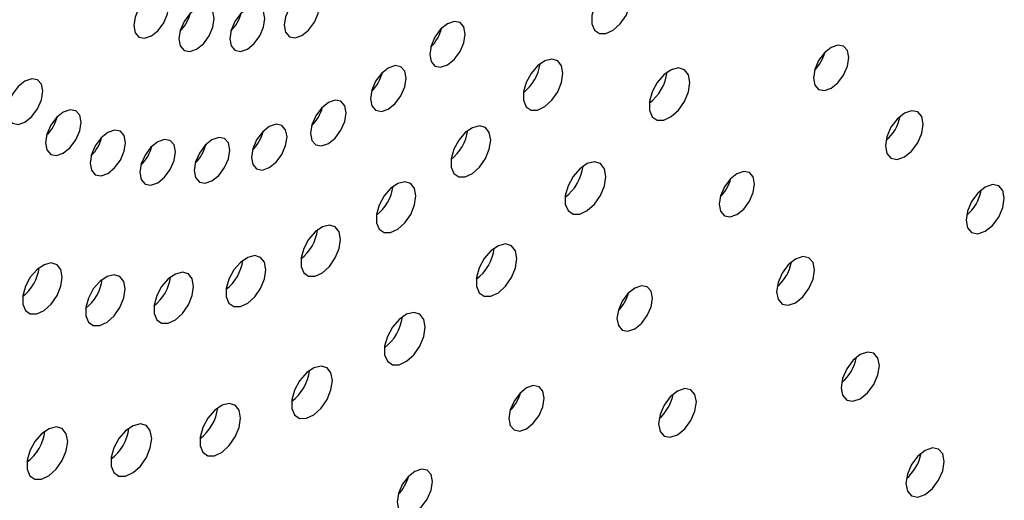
# Paper-space layout '_Isométrica' of a CAD drawing. Header units: inches. Extents: x -1.9 to 6.5, y -6.7 to 4.2.
# Tile 3 of 8: x 1.3 to 4.3, y -4 to -2.5. Entities that reach past the tile are written whole.
import ezdxf

# ---------------------------------------------------------------- set-up
doc = ezdxf.new("R2010")
doc.units = ezdxf.units.IN
doc.header["$MEASUREMENT"] = 0

psp = doc.layouts.new('_Isométrica')

# ---------------------------------------------------------------- linework, layer by layer
at = {"color": 7, "linetype": 'Continuous', "lineweight": 25, "flags": 128}
for points in [[(3.1797, -2.406), (3.1755, -2.3825), (3.1634, -2.367), (3.1452, -2.3616), (3.1233, -2.3671), (3.1005, -2.3826), (3.0801, -2.4062), (3.0647, -2.4345), (3.0565, -2.4639), (3.0565, -2.4903), (3.0647, -2.5101), (3.0801, -2.5207), (3.1005, -2.5206), (3.1233, -2.5099), (3.1452, -2.4901), (3.1634, -2.4636), (3.1755, -2.4343), (3.1797, -2.406)], [(1.7373, -2.4322), (1.7331, -2.4103), (1.7212, -2.3966), (1.7033, -2.3931), (1.6823, -2.4004), (1.6612, -2.4174), (1.6434, -2.4415), (1.6314, -2.469), (1.6272, -2.4957), (1.6314, -2.5176), (1.6434, -2.5313), (1.6612, -2.5348), (1.6823, -2.5275), (1.7033, -2.5105), (1.7212, -2.4864), (1.7331, -2.4589), (1.7373, -2.4322)], [(2.2069, -2.4311), (2.2027, -2.4092), (2.1908, -2.3955), (2.1729, -2.392), (2.1519, -2.3993), (2.1308, -2.4163), (2.113, -2.4404), (2.1011, -2.4679), (2.0969, -2.4946), (2.1011, -2.5165), (2.113, -2.5302), (2.1308, -2.5337), (2.1519, -2.5264), (2.1729, -2.5094), (2.1908, -2.4853), (2.2027, -2.4578), (2.2069, -2.4311)], [(1.8784, -2.4738), (1.8742, -2.4519), (1.8623, -2.4382), (1.8445, -2.4347), (1.8234, -2.442), (1.8024, -2.459), (1.7845, -2.4831), (1.7726, -2.5106), (1.7684, -2.5373), (1.7726, -2.5592), (1.7845, -2.5729), (1.8024, -2.5764), (1.8234, -2.5691), (1.8445, -2.5521), (1.8623, -2.528), (1.8742, -2.5005), (1.8784, -2.4738)], [(2.0368, -2.4734), (2.0326, -2.4515), (2.0207, -2.4378), (2.0028, -2.4343), (1.9818, -2.4417), (1.9607, -2.4586), (1.9429, -2.4827), (1.9309, -2.5102), (1.9268, -2.5369), (1.9309, -2.5588), (1.9429, -2.5725), (1.9607, -2.576), (1.9818, -2.5687), (2.0028, -2.5517), (2.0207, -2.5276), (2.0326, -2.5001), (2.0368, -2.4734)], [(2.6615, -2.5219), (2.6573, -2.4998), (2.6453, -2.486), (2.6273, -2.4825), (2.6061, -2.4899), (2.5848, -2.507), (2.5668, -2.5313), (2.5548, -2.559), (2.5506, -2.586), (2.5548, -2.608), (2.5668, -2.6219), (2.5848, -2.6254), (2.6061, -2.618), (2.6273, -2.6009), (2.6453, -2.5766), (2.6573, -2.5489), (2.6615, -2.5219)], [(3.8582, -2.5956), (3.854, -2.5737), (3.842, -2.5599), (3.8241, -2.5564), (3.803, -2.5638), (3.7819, -2.5808), (3.764, -2.6049), (3.7521, -2.6325), (3.7479, -2.6593), (3.7521, -2.6812), (3.764, -2.695), (3.7819, -2.6984), (3.803, -2.6911), (3.8241, -2.6741), (3.842, -2.65), (3.854, -2.6224), (3.8582, -2.5956)], [(2.9664, -2.6445), (2.9622, -2.621), (2.9502, -2.6055), (2.932, -2.6002), (2.91, -2.6056), (2.8873, -2.6212), (2.8669, -2.6447), (2.8515, -2.6731), (2.8432, -2.7024), (2.8432, -2.7288), (2.8515, -2.7486), (2.8669, -2.7592), (2.8873, -2.7592), (2.91, -2.7485), (2.932, -2.7286), (2.9502, -2.7022), (2.9622, -2.6728), (2.9664, -2.6445)], [(2.4768, -2.6599), (2.4726, -2.6379), (2.4606, -2.624), (2.4426, -2.6205), (2.4214, -2.6279), (2.4001, -2.645), (2.3821, -2.6693), (2.3701, -2.697), (2.3659, -2.724), (2.3701, -2.746), (2.3821, -2.7599), (2.4001, -2.7634), (2.4214, -2.756), (2.4426, -2.7389), (2.4606, -2.7146), (2.4726, -2.6869), (2.4768, -2.6599)], [(3.3624, -2.6731), (3.358, -2.649), (3.3457, -2.6331), (3.327, -2.6276), (3.3045, -2.6332), (3.2812, -2.6492), (3.2602, -2.6733), (3.2444, -2.7024), (3.236, -2.7325), (3.236, -2.7596), (3.2444, -2.7799), (3.2602, -2.7908), (3.2812, -2.7907), (3.3045, -2.7798), (3.327, -2.7594), (3.3457, -2.7323), (3.358, -2.7022), (3.3624, -2.6731)], [(1.3435, -2.7007), (1.3393, -2.6786), (1.3273, -2.6648), (1.3093, -2.6613), (1.288, -2.6686), (1.2668, -2.6858), (1.2488, -2.71), (1.2368, -2.7378), (1.2326, -2.7647), (1.2368, -2.7868), (1.2488, -2.8006), (1.2668, -2.8041), (1.288, -2.7967), (1.3093, -2.7796), (1.3273, -2.7553), (1.3393, -2.7276), (1.3435, -2.7007)], [(2.2902, -2.7677), (2.2859, -2.7456), (2.2739, -2.7318), (2.2559, -2.7283), (2.2347, -2.7357), (2.2135, -2.7528), (2.1955, -2.7771), (2.1834, -2.8048), (2.1792, -2.8317), (2.1834, -2.8538), (2.1955, -2.8676), (2.2135, -2.8711), (2.2347, -2.8638), (2.2559, -2.8466), (2.2739, -2.8224), (2.2859, -2.7946), (2.2902, -2.7677)], [(1.4629, -2.7974), (1.4587, -2.7754), (1.4467, -2.7615), (1.4287, -2.758), (1.4075, -2.7654), (1.3862, -2.7825), (1.3682, -2.8068), (1.3562, -2.8345), (1.352, -2.8615), (1.3562, -2.8836), (1.3682, -2.8974), (1.3862, -2.9009), (1.4075, -2.8935), (1.4287, -2.8764), (1.4467, -2.8521), (1.4587, -2.8244), (1.4629, -2.7974)], [(4.0905, -2.8031), (4.086, -2.7797), (4.0732, -2.7649), (4.0541, -2.7612), (4.0315, -2.7691), (4.0089, -2.7873), (3.9898, -2.8131), (3.977, -2.8426), (3.9725, -2.8713), (3.977, -2.8948), (3.9898, -2.9095), (4.0089, -2.9132), (4.0315, -2.9053), (4.0541, -2.8871), (4.0732, -2.8613), (4.086, -2.8318), (4.0905, -2.8031)], [(1.602, -2.861), (1.5977, -2.839), (1.5857, -2.8251), (1.5677, -2.8216), (1.5465, -2.829), (1.5253, -2.8461), (1.5073, -2.8704), (1.4953, -2.8981), (1.491, -2.9251), (1.4953, -2.9471), (1.5073, -2.961), (1.5253, -2.9645), (1.5465, -2.9571), (1.5677, -2.94), (1.5857, -2.9157), (1.5977, -2.888), (1.602, -2.861)], [(2.1055, -2.8429), (2.1012, -2.8209), (2.0892, -2.807), (2.0712, -2.8035), (2.05, -2.8109), (2.0288, -2.828), (2.0108, -2.8523), (1.9987, -2.88), (1.9945, -2.907), (1.9987, -2.929), (2.0108, -2.9429), (2.0288, -2.9464), (2.05, -2.939), (2.0712, -2.9219), (2.0892, -2.8976), (2.1012, -2.8699), (2.1055, -2.8429)], [(2.7409, -2.853), (2.7367, -2.8295), (2.7247, -2.8141), (2.7065, -2.8087), (2.6845, -2.8142), (2.6618, -2.8297), (2.6413, -2.8533), (2.626, -2.8816), (2.6177, -2.911), (2.6177, -2.9373), (2.626, -2.9572), (2.6413, -2.9678), (2.6618, -2.9677), (2.6845, -2.957), (2.7065, -2.9371), (2.7247, -2.9107), (2.7367, -2.8814), (2.7409, -2.853)], [(1.7577, -2.8901), (1.7534, -2.868), (1.7414, -2.8542), (1.7234, -2.8507), (1.7022, -2.8581), (1.681, -2.8752), (1.663, -2.8995), (1.6509, -2.9272), (1.6467, -2.9541), (1.6509, -2.9762), (1.663, -2.9901), (1.681, -2.9935), (1.7022, -2.9862), (1.7234, -2.969), (1.7414, -2.9448), (1.7534, -2.917), (1.7577, -2.8901)], [(1.9267, -2.884), (1.9225, -2.8619), (1.9104, -2.8481), (1.8924, -2.8446), (1.8712, -2.852), (1.85, -2.8691), (1.832, -2.8934), (1.82, -2.9211), (1.8158, -2.9481), (1.82, -2.9701), (1.832, -2.984), (1.85, -2.9875), (1.8712, -2.9801), (1.8924, -2.963), (1.9104, -2.9387), (1.9225, -2.911), (1.9267, -2.884)], [(3.1002, -2.9663), (3.0959, -2.9422), (3.0836, -2.9263), (3.0649, -2.9208), (3.0424, -2.9264), (3.019, -2.9424), (2.9981, -2.9666), (2.9823, -2.9957), (2.9738, -3.0258), (2.9738, -3.0528), (2.9823, -3.0731), (2.9981, -3.084), (3.019, -3.084), (3.0424, -3.073), (3.0649, -3.0526), (3.0836, -3.0255), (3.0959, -2.9954), (3.1002, -2.9663)], [(3.5643, -2.9897), (3.5601, -2.9678), (3.5482, -2.954), (3.5303, -2.9505), (3.5092, -2.9579), (3.4881, -2.9749), (3.4702, -2.999), (3.4582, -3.0266), (3.454, -3.0534), (3.4582, -3.0753), (3.4702, -3.0891), (3.4881, -3.0926), (3.5092, -3.0852), (3.5303, -3.0682), (3.5482, -3.0441), (3.5601, -3.0165), (3.5643, -2.9897)], [(2.5079, -3.0271), (2.5037, -3.0036), (2.4917, -2.9882), (2.4735, -2.9828), (2.4515, -2.9883), (2.4288, -3.0038), (2.4083, -3.0274), (2.393, -3.0557), (2.3847, -3.0851), (2.3847, -3.1114), (2.393, -3.1313), (2.4083, -3.1419), (2.4288, -3.1418), (2.4515, -3.1311), (2.4735, -3.1112), (2.4917, -3.0848), (2.5037, -3.0555), (2.5079, -3.0271)], [(4.3434, -3.0344), (4.3388, -3.0106), (4.3259, -2.9957), (4.3065, -2.992), (4.2837, -2.9999), (4.2609, -3.0183), (4.2415, -3.0444), (4.2286, -3.0743), (4.224, -3.1032), (4.2286, -3.127), (4.2415, -3.1419), (4.2609, -3.1456), (4.2837, -3.1377), (4.3065, -3.1193), (4.3259, -3.0932), (4.3388, -3.0633), (4.3434, -3.0344)], [(2.2724, -3.1631), (2.2682, -3.1396), (2.2562, -3.1241), (2.238, -3.1187), (2.216, -3.1242), (2.1933, -3.1398), (2.1728, -3.1633), (2.1575, -3.1917), (2.1492, -3.221), (2.1492, -3.2474), (2.1575, -3.2672), (2.1728, -3.2778), (2.1933, -3.2778), (2.216, -3.2671), (2.238, -3.2472), (2.2562, -3.2208), (2.2682, -3.1914), (2.2724, -3.1631)], [(2.823, -3.2227), (2.8187, -3.1986), (2.8063, -3.1827), (2.7876, -3.1772), (2.7651, -3.1828), (2.7418, -3.1988), (2.7208, -3.2229), (2.705, -3.252), (2.6966, -3.2821), (2.6966, -3.3092), (2.705, -3.3295), (2.7208, -3.3404), (2.7418, -3.3403), (2.7651, -3.3294), (2.7876, -3.309), (2.8063, -3.2819), (2.8187, -3.2518), (2.823, -3.2227)], [(2.0394, -3.258), (2.0352, -3.2345), (2.0232, -3.219), (2.005, -3.2137), (1.983, -3.2191), (1.9603, -3.2347), (1.9398, -3.2582), (1.9245, -3.2866), (1.9162, -3.3159), (1.9162, -3.3423), (1.9245, -3.3621), (1.9398, -3.3727), (1.9603, -3.3727), (1.983, -3.362), (2.005, -3.3421), (2.0232, -3.3157), (2.0352, -3.2863), (2.0394, -3.258)], [(3.7511, -3.2583), (3.7466, -3.2348), (3.7338, -3.2201), (3.7147, -3.2164), (3.6921, -3.2242), (3.6695, -3.2425), (3.6504, -3.2683), (3.6376, -3.2978), (3.6331, -3.3264), (3.6376, -3.3499), (3.6504, -3.3646), (3.6695, -3.3684), (3.6921, -3.3605), (3.7147, -3.3423), (3.7338, -3.3165), (3.7466, -3.287), (3.7511, -3.2583)], [(1.4042, -3.2808), (1.4, -3.2573), (1.388, -3.2419), (1.3698, -3.2365), (1.3478, -3.242), (1.3251, -3.2575), (1.3047, -3.2811), (1.2893, -3.3094), (1.281, -3.3388), (1.281, -3.3651), (1.2893, -3.385), (1.3047, -3.3956), (1.3251, -3.3955), (1.3478, -3.3848), (1.3698, -3.3649), (1.388, -3.3385), (1.4, -3.3092), (1.4042, -3.2808)], [(1.6006, -3.3175), (1.5964, -3.294), (1.5844, -3.2785), (1.5662, -3.2732), (1.5443, -3.2786), (1.5215, -3.2942), (1.5011, -3.3177), (1.4857, -3.3461), (1.4775, -3.3754), (1.4775, -3.4018), (1.4857, -3.4216), (1.5011, -3.4322), (1.5215, -3.4322), (1.5443, -3.4215), (1.5662, -3.4016), (1.5844, -3.3752), (1.5964, -3.3458), (1.6006, -3.3175)], [(1.8139, -3.3098), (1.8097, -3.2863), (1.7977, -3.2709), (1.7794, -3.2655), (1.7575, -3.271), (1.7348, -3.2865), (1.7143, -3.3101), (1.6989, -3.3384), (1.6907, -3.3678), (1.6907, -3.3941), (1.6989, -3.414), (1.7143, -3.4246), (1.7348, -3.4245), (1.7575, -3.4138), (1.7794, -3.3939), (1.7977, -3.3675), (1.8097, -3.3382), (1.8139, -3.3098)], [(3.2453, -3.3466), (3.2411, -3.3246), (3.2291, -3.3109), (3.2113, -3.3074), (3.1902, -3.3147), (3.1691, -3.3318), (3.1512, -3.3559), (3.1392, -3.3835), (3.135, -3.4102), (3.1392, -3.4322), (3.1512, -3.4459), (3.1691, -3.4494), (3.1902, -3.4421), (3.2113, -3.4251), (3.2291, -3.4009), (3.2411, -3.3734), (3.2453, -3.3466)], [(2.5365, -3.4367), (2.5322, -3.4126), (2.5199, -3.3968), (2.5012, -3.3912), (2.4787, -3.3968), (2.4553, -3.4128), (2.4344, -3.437), (2.4186, -3.4661), (2.4101, -3.4962), (2.4101, -3.5232), (2.4186, -3.5435), (2.4344, -3.5544), (2.4553, -3.5544), (2.4787, -3.5434), (2.5012, -3.523), (2.5199, -3.4959), (2.5322, -3.4658), (2.5365, -3.4367)], [(3.9538, -3.5569), (3.9492, -3.5332), (3.9363, -3.5183), (3.9169, -3.5145), (3.8941, -3.5225), (3.8713, -3.5409), (3.8519, -3.567), (3.839, -3.5968), (3.8344, -3.6258), (3.839, -3.6495), (3.8519, -3.6644), (3.8713, -3.6682), (3.8941, -3.6603), (3.9169, -3.6418), (3.9363, -3.6157), (3.9492, -3.5859), (3.9538, -3.5569)], [(2.247, -3.6039), (2.2427, -3.5798), (2.2304, -3.5639), (2.2117, -3.5584), (2.1891, -3.564), (2.1658, -3.5799), (2.1449, -3.6041), (2.1291, -3.6332), (2.1206, -3.6633), (2.1206, -3.6904), (2.1291, -3.7107), (2.1449, -3.7216), (2.1658, -3.7215), (2.1891, -3.7105), (2.2117, -3.6901), (2.2304, -3.6631), (2.2427, -3.6329), (2.247, -3.6039)], [(2.9079, -3.6586), (2.9037, -3.6366), (2.8918, -3.6229), (2.8739, -3.6194), (2.8528, -3.6267), (2.8317, -3.6438), (2.8138, -3.6679), (2.8018, -3.6954), (2.7976, -3.7222), (2.8018, -3.7442), (2.8138, -3.7579), (2.8317, -3.7614), (2.8528, -3.7541), (2.8739, -3.737), (2.8918, -3.7129), (2.9037, -3.6854), (2.9079, -3.6586)], [(3.3827, -3.6704), (3.3782, -3.647), (3.3654, -3.6322), (3.3463, -3.6285), (3.3237, -3.6364), (3.3011, -3.6546), (3.282, -3.6804), (3.2692, -3.7099), (3.2647, -3.7386), (3.2692, -3.7621), (3.282, -3.7768), (3.3011, -3.7805), (3.3237, -3.7726), (3.3463, -3.7544), (3.3654, -3.7286), (3.3782, -3.6991), (3.3827, -3.6704)], [(1.9606, -3.7205), (1.9563, -3.6964), (1.9439, -3.6806), (1.9252, -3.6751), (1.9027, -3.6807), (1.8794, -3.6966), (1.8584, -3.7208), (1.8426, -3.7499), (1.8342, -3.78), (1.8342, -3.807), (1.8426, -3.8274), (1.8584, -3.8382), (1.8794, -3.8382), (1.9027, -3.8272), (1.9252, -3.8068), (1.9439, -3.7797), (1.9563, -3.7496), (1.9606, -3.7205)], [(1.6833, -3.7843), (1.679, -3.7602), (1.6667, -3.7443), (1.648, -3.7388), (1.6255, -3.7444), (1.6021, -3.7604), (1.5812, -3.7845), (1.5654, -3.8136), (1.5569, -3.8437), (1.5569, -3.8708), (1.5654, -3.8911), (1.5812, -3.902), (1.6021, -3.9019), (1.6255, -3.891), (1.648, -3.8706), (1.6667, -3.8435), (1.679, -3.8133), (1.6833, -3.7843)], [(1.4212, -3.7937), (1.4169, -3.7696), (1.4045, -3.7537), (1.3858, -3.7482), (1.3633, -3.7538), (1.34, -3.7698), (1.319, -3.7939), (1.3033, -3.823), (1.2948, -3.8531), (1.2948, -3.8802), (1.3033, -3.9005), (1.319, -3.9114), (1.34, -3.9114), (1.3633, -3.9004), (1.3858, -3.88), (1.4045, -3.8529), (1.4169, -3.8228), (1.4212, -3.7937)], [(4.1557, -3.8559), (4.1512, -3.8322), (4.1383, -3.8173), (4.1189, -3.8135), (4.0961, -3.8214), (4.0732, -3.8399), (4.0539, -3.866), (4.041, -3.8958), (4.0364, -3.9248), (4.041, -3.9485), (4.0539, -3.9634), (4.0732, -3.9672), (4.0961, -3.9592), (4.1189, -3.9408), (4.1383, -3.9147), (4.1512, -3.8849), (4.1557, -3.8559)], [(2.5593, -3.919), (2.5551, -3.8971), (2.5432, -3.8833), (2.5253, -3.8799), (2.5042, -3.8872), (2.4831, -3.9042), (2.4652, -3.9284), (2.4532, -3.9559), (2.4491, -3.9827), (2.4532, -4.0046), (2.4652, -4.0184), (2.4831, -4.0219), (2.5042, -4.0145), (2.5253, -3.9975), (2.5432, -3.9734), (2.5551, -3.9458), (2.5593, -3.919)]]:
    psp.add_lwpolyline(points, dxfattribs=at)
at = {"color": 7, "linetype": 'Continuous', "lineweight": 25}
for centre, radius, start, end in [((1.6804, -2.423), 0.1284, 315.3702, 344.6352), ((1.8388, -2.4226), 0.1284, 315.3702, 344.6352), ((2.4628, -2.4712), 0.1292, 314.7557, 345.2497), ((3.6599, -2.5448), 0.1286, 315.1895, 344.8159), ((2.7563, -2.5949), 0.1401, 308.1482, 351.8572), ((3.1496, -2.6238), 0.1427, 306.9384, 353.067), ((2.2781, -2.6092), 0.1292, 314.7557, 345.2497), ((2.0914, -2.717), 0.1292, 314.7557, 345.2497), ((1.2642, -2.7467), 0.1292, 314.7557, 345.2497), ((3.8858, -2.7531), 0.1349, 310.8176, 349.1877), ((1.9067, -2.7922), 0.1292, 314.7557, 345.2497), ((2.5308, -2.8035), 0.1401, 308.1482, 351.8572), ((1.4032, -2.8103), 0.1292, 314.7557, 345.2497), ((1.5589, -2.8394), 0.1292, 314.7557, 345.2497), ((1.7279, -2.8333), 0.1292, 314.7557, 345.2497), ((2.8874, -2.9171), 0.1427, 306.9384, 353.067), ((3.3661, -2.939), 0.1286, 315.1895, 344.8159), ((2.2978, -2.9776), 0.1401, 308.1482, 351.8572), ((4.1376, -2.9845), 0.1359, 310.2019, 349.8035), ((2.0623, -3.1135), 0.1401, 308.1482, 351.8572), ((2.6102, -3.1734), 0.1427, 306.9384, 353.067), ((1.1941, -3.2313), 0.1401, 308.1482, 351.8572), ((1.8293, -3.2084), 0.1401, 308.1482, 351.8572), ((3.5465, -3.2083), 0.1349, 310.8176, 349.1877), ((1.6038, -3.2603), 0.1401, 308.1482, 351.8572), ((1.3906, -3.268), 0.1401, 308.1482, 351.8572), ((3.0471, -3.2958), 0.1286, 315.1895, 344.8159), ((2.3237, -3.3875), 0.1427, 306.9384, 353.067), ((3.748, -3.507), 0.1359, 310.2019, 349.8035), ((2.0342, -3.5546), 0.1427, 306.9384, 353.067), ((2.7097, -3.6078), 0.1286, 315.1895, 344.8159), ((3.178, -3.6204), 0.1349, 310.8176, 349.1877), ((1.7478, -3.6713), 0.1427, 306.9384, 353.067), ((1.2084, -3.7445), 0.1427, 306.9384, 353.067), ((1.4705, -3.735), 0.1427, 306.9384, 353.067), ((3.95, -3.806), 0.1359, 310.2019, 349.8035), ((2.3611, -3.8683), 0.1286, 315.1895, 344.8159)]:
    psp.add_arc(centre, radius, start, end, dxfattribs=at)

doc.saveas('drawing.dxf')
